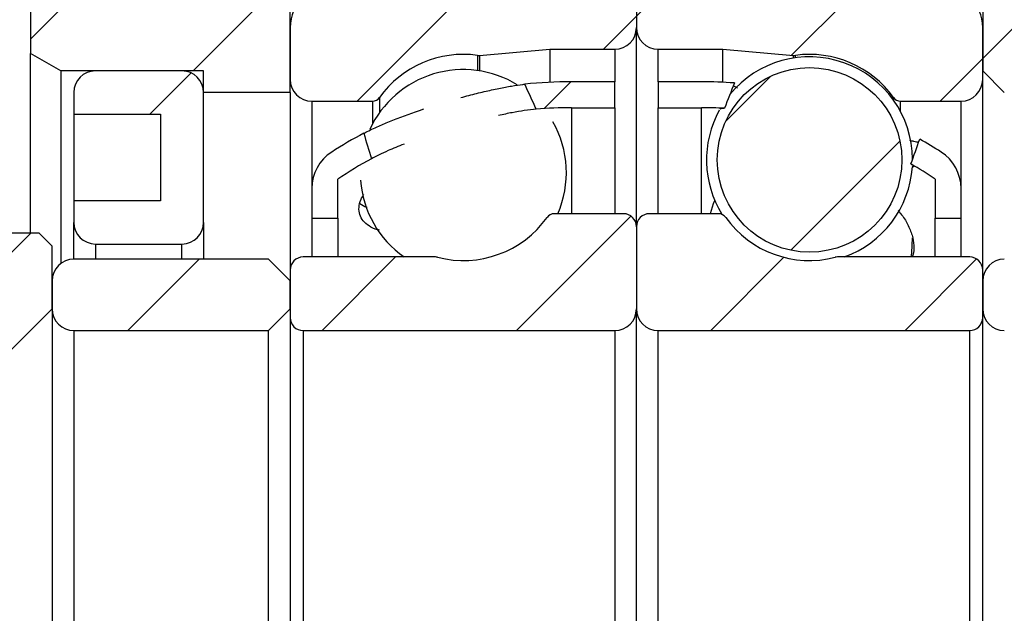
# Model space of a CAD drawing. Header units: millimetres. Extents: x 7 to 292, y 43 to 196.
# Tile 4 of 12: x 112 to 135, y 90 to 104. Entities that reach past the tile are written whole.
import ezdxf

# ---------------------------------------------------------------- set-up
doc = ezdxf.new("R2010")
doc.units = ezdxf.units.MM
doc.layers.add('FORMAT', color=7, linetype='Continuous')
doc.styles.add('SLDTEXTSTYLE0', font='TXT', dxfattribs={"width": 0.75})
doc.dimstyles.new('SLDDIMSTYLE1', dxfattribs={"dimtxt": 3.5, "dimasz": 2.5, "dimexe": 0, "dimexo": 0.0625, "dimgap": 0.875, "dimtad": 1, "dimrnd": 1e-09, "dimzin": 12, "dimdsep": 46, "dimtxsty": 'SLDTEXTSTYLE0', "dimsah": 1, "dimcen": 0.09, "dimadec": 0, "dimazin": 3, "dimtfac": 1, "dimtofl": 0, "dimtmove": 0, "dimatfit": 3, "dimfxl": 1, "dimfrac": 2, "dimtolj": 1, "dimtzin": 12, "dimarcsym": 0})
doc.dimstyles.new('SLDDIMSTYLE5', dxfattribs={"dimtxt": 3.5, "dimasz": 2.5, "dimexe": 0, "dimexo": 0.0625, "dimgap": 0.875, "dimtad": 1, "dimdec": 1, "dimrnd": 1e-09, "dimzin": 12, "dimdsep": 46, "dimtxsty": 'SLDTEXTSTYLE0', "dimsah": 1, "dimcen": 0.09, "dimadec": 0, "dimazin": 3, "dimtfac": 1, "dimtdec": 1, "dimtmove": 0, "dimatfit": 0, "dimfxl": 1, "dimfrac": 2, "dimtolj": 1, "dimtzin": 12, "dimarcsym": 0})
pattern_1 = [(45, (0, 0), (-2.245064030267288, 2.245064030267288), [])]

# ---------------------------------------------------------------- blocks, each defined once
blk = doc.blocks.new('_D_10')
at = {"layer": 'FORMAT', "color": 7}
for p, q in [((135.3463074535, 96.9311564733), (148.5315134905, 96.9311564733)), ((147.5315134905, 96.9311564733), (147.5315134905, 84.9311564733)), ((135.3463074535, 84.9311564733), (148.5315134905, 84.9311564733))]:
    blk.add_line(p, q, dxfattribs=at)
for points in [[(147.5315134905, 96.9311564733), (147.2815134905, 94.4311564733), (147.7815134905, 94.4311564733)], [(147.5315134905, 84.9311564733), (147.7815134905, 87.4311564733), (147.2815134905, 87.4311564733)]]:
    blk.add_solid(points, dxfattribs=at)
at = {"layer": 'FORMAT', "color": 7, "char_height": 3.5, "attachment_point": 1, "rotation": 90.0000000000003, "style": 'SLDTEXTSTYLE0'}
for s, insert in [('12', (142.9663042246, 89.935109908)), ('%%c', (143.0197764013, 84.6566725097))]:
    blk.add_mtext(s, dxfattribs=dict(at, insert=insert))
blk = doc.blocks.new('_D_12')
at = {"layer": 'FORMAT', "color": 7}
for p, q in [((105.0463074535, 103.0311564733), (105.0463074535, 135.1642055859)), ((112.6463074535, 109.9311564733), (112.6463074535, 135.1642055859)), ((105.0463074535, 134.1642055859), (99.5463074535, 134.1642055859)), ((112.6463074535, 134.1642055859), (105.0463074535, 134.1642055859)), ((112.6463074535, 134.1642055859), (118.1463074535, 134.1642055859))]:
    blk.add_line(p, q, dxfattribs=at)
for points in [[(105.0463074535, 134.1642055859), (102.5463074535, 134.4142055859), (102.5463074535, 133.9142055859)], [(112.6463074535, 134.1642055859), (115.1463074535, 133.9142055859), (115.1463074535, 134.4142055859)]]:
    blk.add_solid(points, dxfattribs=at)
at = {"layer": 'FORMAT', "color": 7, "char_height": 3.5, "attachment_point": 1, "style": 'SLDTEXTSTYLE0'}
for s, insert in [('(', (103.1396464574, 138.6759425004)), (')', (111.3257576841, 138.6759425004)), ('7.6', (104.8604798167, 138.6759425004))]:
    blk.add_mtext(s, dxfattribs=dict(at, insert=insert))
blk = doc.blocks.new('_D_19')
at = {"layer": 'FORMAT', "color": 7}
for p, q in [((116.1463074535, 117.9311564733), (88.0463074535, 117.9311564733)), ((89.0463074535, 117.9311564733), (89.0463074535, 63.9311564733)), ((116.1463074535, 63.9311564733), (88.0463074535, 63.9311564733))]:
    blk.add_line(p, q, dxfattribs=at)
for points in [[(89.0463074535, 117.9311564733), (88.7963074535, 115.4311564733), (89.2963074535, 115.4311564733)], [(89.0463074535, 63.9311564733), (89.2963074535, 66.4311564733), (88.7963074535, 66.4311564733)]]:
    blk.add_solid(points, dxfattribs=at)
at = {"layer": 'FORMAT', "color": 7, "char_height": 3.5, "attachment_point": 1, "rotation": 90, "style": 'SLDTEXTSTYLE0'}
for s, insert in [('54', (84.4810981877, 92.753050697)), ('%%c', (84.5345703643, 87.4746132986))]:
    blk.add_mtext(s, dxfattribs=dict(at, insert=insert))

msp = doc.modelspace()

# ---------------------------------------------------------------- hatches: boundary and pattern name
at = {"layer": 'FORMAT', "linetype": 'Continuous', "lineweight": 18}
h = msp.add_hatch(dxfattribs=at)
h.set_pattern_fill('ANSI31', color=256, style=0)
h.set_pattern_definition(pattern_1)
h.paths.add_polyline_path([(122.6463074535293, 108.9311564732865), (122.6463074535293, 110.6811564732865), (117.1463074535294, 110.6811564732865), (116.6463074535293, 110.1811564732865), (116.6463074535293, 105.4311564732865), (117.1463074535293, 104.9311564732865), (134.6463074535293, 104.9311564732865), (134.6463074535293, 102.9311564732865), (135.1463074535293, 102.4311564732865), (135.6463074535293, 102.4311564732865), (135.6463074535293, 102.9311564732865), (139.1463074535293, 102.9311564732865), (139.6463074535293, 103.4311564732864), (139.6463074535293, 108.4311564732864), (139.1463074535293, 108.9311564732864)], flags=0)
h = msp.add_hatch(dxfattribs=at)
h.set_pattern_fill('ANSI31', color=256, style=0)
h.set_pattern_definition(pattern_1)
h.paths.add_polyline_path([(118.6463074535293, 104.9311564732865), (116.6463074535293, 104.9311564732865), (116.6463074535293, 108.9311564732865), (112.6463074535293, 108.9311564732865), (112.6463074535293, 103.3353016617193), (113.3463074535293, 102.9311564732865), (116.6463074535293, 102.9311564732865), (116.6463074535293, 102.4311564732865), (118.6463074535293, 102.4311564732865)], flags=0)
h = msp.add_hatch(dxfattribs=at)
h.set_pattern_fill('ANSI31', color=256, style=0)
h.set_pattern_definition(pattern_1)
edge = h.paths.add_edge_path(flags=0)
edge.add_line((126.6463074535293, 103.9311564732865), (126.6463074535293, 104.4311564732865))
edge.add_arc((126.1463074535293, 104.4311564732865), 0.4999999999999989, 0, 89.99999999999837)
edge.add_line((126.1463074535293, 104.9311564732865), (119.6463074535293, 104.9311564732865))
edge.add_arc((119.6463074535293, 103.9311564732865), 0.9999999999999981, 90, 180)
edge.add_line((118.6463074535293, 103.9311564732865), (118.6463074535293, 102.7311564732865))
edge.add_arc((119.1463074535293, 102.7311564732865), 0.5000000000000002, 180, 269.9999999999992)
edge.add_line((119.1463074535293, 102.2311564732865), (120.5456286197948, 102.2311564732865))
edge.add_arc((120.5456286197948, 102.4311564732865), 0.1999999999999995, 270.0000000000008, 324.4710803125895)
edge.add_arc((122.6463074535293, 100.9311564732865), 2.38125, 82.10725288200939, 144.4710803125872, ccw=False)
edge.add_arc((123.000762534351, 103.4879539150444), 0.2000000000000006, 262.107252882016, 275.0000000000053)
edge.add_line((123.0181936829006, 103.288714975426), (124.6463074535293, 103.4311564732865))
edge.add_line((124.6463074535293, 103.4311564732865), (126.1463074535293, 103.4311564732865))
edge.add_arc((126.1463074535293, 103.9311564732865), 0.5000000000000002, 270.0000000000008, 360.0000000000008)
h = msp.add_hatch(dxfattribs=at)
h.set_pattern_fill('ANSI31', color=256, style=0)
h.set_pattern_definition(pattern_1)
edge = h.paths.add_edge_path(flags=0)
edge.add_line((133.6463074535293, 104.9311564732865), (127.1463074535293, 104.9311564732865))
edge.add_arc((127.1463074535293, 104.4311564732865), 0.4999999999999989, 90, 180)
edge.add_line((126.6463074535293, 104.4311564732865), (126.6463074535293, 103.9311564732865))
edge.add_arc((127.1463074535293, 103.9311564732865), 0.5000000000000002, 180, 270.0000000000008)
edge.add_line((127.1463074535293, 103.4311564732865), (128.6463074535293, 103.4311564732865))
edge.add_line((128.6463074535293, 103.4311564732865), (130.2744212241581, 103.288714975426))
edge.add_arc((130.2918523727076, 103.4879539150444), 0.2000000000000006, 265.0000000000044, 277.8927471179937)
edge.add_arc((130.6463074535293, 100.9311564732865), 2.38125, 35.528919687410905, 97.89274711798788, ccw=False)
edge.add_arc((132.7469862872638, 102.4311564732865), 0.1999999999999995, 215.5289196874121, 270.0000000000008)
edge.add_line((132.7469862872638, 102.2311564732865), (134.1463074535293, 102.2311564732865))
edge.add_arc((134.1463074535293, 102.7311564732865), 0.5000000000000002, 270.0000000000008, 360.0000000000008)
edge.add_line((134.6463074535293, 102.7311564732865), (134.6463074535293, 103.9311564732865))
edge.add_arc((133.6463074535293, 103.9311564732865), 0.9999999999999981, 0, 90.00000000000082)
h = msp.add_hatch(dxfattribs=at)
h.set_pattern_fill('ANSI31', color=256, style=0)
h.set_pattern_definition(pattern_1)
edge = h.paths.add_edge_path(flags=0)
edge.add_line((115.6463074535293, 101.9311564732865), (115.6463074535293, 99.93115647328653))
edge.add_line((115.6463074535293, 99.93115647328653), (113.6463074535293, 99.93115647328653))
edge.add_line((113.6463074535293, 99.93115647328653), (113.6463074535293, 99.43115647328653))
edge.add_arc((114.1463074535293, 99.43115647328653), 0.5, 180, 270.0000000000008)
edge.add_line((114.1463074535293, 98.93115647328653), (116.1463074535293, 98.93115647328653))
edge.add_arc((116.1463074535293, 99.43115647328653), 0.5, 270.0000000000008, 359.9999999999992)
edge.add_line((116.6463074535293, 99.43115647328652), (116.6463074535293, 102.4311564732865))
edge.add_arc((116.1463074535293, 102.4311564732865), 0.5, 0, 90)
edge.add_line((116.1463074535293, 102.9311564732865), (114.1463074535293, 102.9311564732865))
edge.add_arc((114.1463074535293, 102.4311564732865), 0.5, 90, 180)
edge.add_line((113.6463074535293, 102.4311564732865), (113.6463074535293, 101.9311564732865))
edge.add_line((113.6463074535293, 101.9311564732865), (115.6463074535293, 101.9311564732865))
h = msp.add_hatch(dxfattribs=at)
h.set_pattern_fill('ANSI31', color=256, style=0)
h.set_pattern_definition(pattern_1)
edge = h.paths.add_edge_path(flags=0)
edge.add_arc((130.6463074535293, 100.8747336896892), 2.131919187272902, 0, 360)
h = msp.add_hatch(dxfattribs=at)
h.set_pattern_fill('ANSI31', color=256, style=0)
h.set_pattern_definition(pattern_1)
edge = h.paths.add_edge_path(flags=0)
edge.add_arc((125.1463074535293, 92.41979283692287), 9.661363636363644, 89.99999999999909, 94.8428982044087, ccw=False)
edge.add_line((125.1463074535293, 102.0811564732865), (126.1463074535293, 102.0811564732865))
edge.add_line((126.1463074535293, 102.0811564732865), (126.1463074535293, 102.6811564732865))
edge.add_line((126.1463074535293, 102.6811564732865), (125.1463074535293, 102.6811564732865))
edge.add_arc((125.1463074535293, 92.41979283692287), 10.26136363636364, 89.99999999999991, 96.03357424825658)
edge.add_ellipse((126.3851542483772, 90.93115647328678), major_axis=(-7.607513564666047, 20.21238045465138), ratio=0.107655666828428, start_angle=349.8466083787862, end_angle=350.5847348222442, ccw=False)
h = msp.add_hatch(dxfattribs=at)
h.set_pattern_fill('ANSI31', color=256, style=0)
h.set_pattern_definition(pattern_1)
edge = h.paths.add_edge_path(flags=0)
edge.add_line((127.1463074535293, 102.6811564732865), (127.1463074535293, 102.0811564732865))
edge.add_line((127.1463074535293, 102.0811564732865), (128.1463074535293, 102.0811564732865))
edge.add_arc((128.1463074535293, 92.41979283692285), 9.661363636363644, 86.82568665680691, 89.99999999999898, ccw=False)
edge.add_ellipse((126.907460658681, 90.93115647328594), major_axis=(14.84513046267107, 39.6367680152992), ratio=0.054931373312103, start_angle=10.831812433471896, end_angle=11.481228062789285, ccw=False)
edge.add_arc((128.1463074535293, 92.41979283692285), 10.26136363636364, 85.72532457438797, 89.99999999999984)
edge.add_line((128.1463074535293, 102.6811564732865), (127.1463074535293, 102.6811564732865))
h = msp.add_hatch(dxfattribs=at)
h.set_pattern_fill('ANSI31', color=256, style=0)
h.set_pattern_definition(pattern_1)
h.paths.add_polyline_path([(112.1463074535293, 102.0311564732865), (111.8463074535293, 102.3311564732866), (109.5756336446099, 102.3311564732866), (109.3463074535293, 102.0623494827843), (109.3463074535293, 96.43115647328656), (112.1463074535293, 96.43115647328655), (113.1463074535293, 97.43115647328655), (113.1463074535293, 98.88115647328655), (112.8463074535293, 99.18115647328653), (112.1463074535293, 99.18115647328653)], flags=0)
h = msp.add_hatch(dxfattribs=at)
h.set_pattern_fill('ANSI31', color=256, style=0)
h.set_pattern_definition(pattern_1)
edge = h.paths.add_edge_path(flags=0)
edge.add_ellipse((126.3851542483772, 90.93115647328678), major_axis=(-7.607513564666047, 20.21238045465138), ratio=0.107655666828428, start_angle=9.1416912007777, end_angle=9.829981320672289, ccw=False)
edge.add_arc((125.1463074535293, 92.41979283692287), 10.26136363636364, 117.8887737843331, 122.6752865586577)
edge.add_arc((120.1463074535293, 100.2154875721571), 0.9999999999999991, 122.6752865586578, 180)
edge.add_line((119.1463074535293, 100.2154875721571), (119.1463074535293, 99.53115647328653))
edge.add_line((119.1463074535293, 99.53115647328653), (119.7463074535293, 99.53115647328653))
edge.add_line((119.7463074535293, 99.53115647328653), (119.7463074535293, 100.4311564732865))
edge.add_arc((125.1463074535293, 92.41979283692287), 9.661363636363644, 118.59647074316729, 123.9816465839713, ccw=False)
h = msp.add_hatch(dxfattribs=at)
h.set_pattern_fill('ANSI31', color=256, style=0)
h.set_pattern_definition(pattern_1)
edge = h.paths.add_edge_path(flags=0)
edge.add_arc((133.1463074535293, 100.2154875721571), 0.9999999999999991, 0, 57.32471344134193)
edge.add_arc((128.1463074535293, 92.41979283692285), 10.26136363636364, 57.32471344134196, 60.54167285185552)
edge.add_ellipse((126.907460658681, 90.93115647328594), major_axis=(14.84513046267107, 39.6367680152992), ratio=0.054931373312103, start_angle=348.842957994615, end_angle=349.44238111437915, ccw=False)
edge.add_arc((128.1463074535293, 92.41979283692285), 9.661363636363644, 56.0183534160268, 59.924685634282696, ccw=False)
edge.add_line((133.5463074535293, 100.4311564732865), (133.5463074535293, 99.53115647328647))
edge.add_line((133.5463074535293, 99.53115647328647), (134.1463074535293, 99.53115647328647))
edge.add_line((134.1463074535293, 99.53115647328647), (134.1463074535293, 100.2154875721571))
h = msp.add_hatch(dxfattribs=at)
h.set_pattern_fill('ANSI31', color=256, style=0)
h.set_pattern_definition(pattern_1)
edge = h.paths.add_edge_path(flags=0)
edge.add_line((118.6463074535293, 98.33115647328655), (118.6463074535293, 97.23115647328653))
edge.add_arc((118.9463074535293, 97.23115647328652), 0.3000000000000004, 179.9999999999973, 269.9999999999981)
edge.add_line((118.9463074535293, 96.93115647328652), (126.1463074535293, 96.9311564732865))
edge.add_arc((126.1463074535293, 97.43115647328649), 0.5000000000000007, 270.0000000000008, 360.0000000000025)
edge.add_line((126.6463074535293, 97.4311564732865), (126.6463074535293, 99.3311564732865))
edge.add_arc((126.3463074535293, 99.3311564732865), 0.3000000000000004, 0, 89.99999999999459)
edge.add_line((126.3463074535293, 99.63115647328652), (124.7469862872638, 99.63115647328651))
edge.add_arc((124.7469862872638, 99.4311564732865), 0.2000000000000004, 89.99999999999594, 144.4710803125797)
edge.add_arc((122.6463074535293, 100.9311564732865), 2.38125, 255.5861465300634, 324.4710803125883, ccw=False)
edge.add_arc((122.003772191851, 98.4311564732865), 0.1999999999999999, 75.58614653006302, 90)
edge.add_line((122.003772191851, 98.63115647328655), (118.9463074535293, 98.63115647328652))
edge.add_arc((118.9463074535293, 98.33115647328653), 0.2999999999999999, 90, 179.9999999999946)
h = msp.add_hatch(dxfattribs=at)
h.set_pattern_fill('ANSI31', color=256, style=0)
h.set_pattern_definition(pattern_1)
edge = h.paths.add_edge_path(flags=0)
edge.add_line((127.1463074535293, 96.93115647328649), (134.3463074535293, 96.93115647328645))
edge.add_arc((134.3463074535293, 97.23115647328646), 0.3000000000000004, 270.0000000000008, 360.0000000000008)
edge.add_line((134.6463074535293, 97.23115647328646), (134.6463074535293, 98.3311564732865))
edge.add_arc((134.3463074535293, 98.33115647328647), 0.2999999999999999, 5.4281e-12, 90)
edge.add_line((134.3463074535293, 98.63115647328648), (131.2888427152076, 98.63115647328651))
edge.add_arc((131.2888427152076, 98.43115647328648), 0.1999999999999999, 90, 104.4138534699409)
edge.add_arc((130.6463074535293, 100.9311564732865), 2.38125, 215.5289196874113, 284.41385346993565, ccw=False)
edge.add_arc((128.5456286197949, 99.43115647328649), 0.2000000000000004, 35.52891968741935, 90)
edge.add_line((128.5456286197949, 99.6311564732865), (126.9463074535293, 99.63115647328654))
edge.add_arc((126.9463074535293, 99.3311564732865), 0.3000000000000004, 90, 180)
edge.add_line((126.6463074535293, 99.3311564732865), (126.6463074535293, 97.43115647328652))
edge.add_arc((127.1463074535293, 97.43115647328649), 0.5000000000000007, 179.9999999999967, 270.0000000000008)
h = msp.add_hatch(dxfattribs=at)
h.set_pattern_fill('ANSI31', color=256, style=0)
h.set_pattern_definition(pattern_1)
edge = h.paths.add_edge_path(flags=0)
edge.add_line((118.1463074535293, 96.93115647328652), (118.6463074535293, 97.43115647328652))
edge.add_line((118.6463074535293, 97.43115647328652), (118.6463074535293, 98.08115647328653))
edge.add_line((118.6463074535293, 98.08115647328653), (118.1463074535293, 98.58115647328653))
edge.add_line((118.1463074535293, 98.58115647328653), (113.6463074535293, 98.58115647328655))
edge.add_arc((113.6463074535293, 98.08115647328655), 0.5, 90, 180)
edge.add_line((113.1463074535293, 98.08115647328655), (113.1463074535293, 97.43115647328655))
edge.add_arc((113.6463074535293, 97.43115647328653), 0.5, 179.9999999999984, 270.0000000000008)
edge.add_line((113.6463074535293, 96.93115647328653), (118.1463074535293, 96.93115647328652))
h = msp.add_hatch(dxfattribs=at)
h.set_pattern_fill('ANSI31', color=256, style=0)
h.set_pattern_definition(pattern_1)
edge = h.paths.add_edge_path(flags=0)
edge.add_line((139.6463074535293, 96.93115647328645), (140.1463074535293, 97.43115647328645))
edge.add_line((140.1463074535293, 97.43115647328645), (140.1463074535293, 98.08115647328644))
edge.add_line((140.1463074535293, 98.08115647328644), (139.6463074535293, 98.58115647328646))
edge.add_line((139.6463074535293, 98.58115647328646), (135.1463074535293, 98.58115647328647))
edge.add_arc((135.1463074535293, 98.08115647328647), 0.5, 90, 180)
edge.add_line((134.6463074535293, 98.08115647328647), (134.6463074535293, 97.43115647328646))
edge.add_arc((135.1463074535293, 97.43115647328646), 0.5, 180, 270.0000000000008)
edge.add_line((135.1463074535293, 96.93115647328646), (139.6463074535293, 96.93115647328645))

# ---------------------------------------------------------------- linework, layer by layer
at = {"color": 7, "linetype": 'Continuous', "lineweight": 25}
for p, q in [((112.6463072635, 108.9311561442), (112.6463072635, 103.3353019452)), ((118.6463075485, 102.4311558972), (118.6463075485, 104.9311568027)), ((134.6463066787, 104.9311568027), (134.6463066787, 102.9311558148)), ((126.64630723, 104.431156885), (126.64630723, 103.9311569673)), ((118.6463075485, 103.9311569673), (118.6463075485, 102.7311558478)), ((126.64630723, 99.3311564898), (126.64630723, 103.9311569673)), ((134.6463066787, 102.7311558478), (134.6463066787, 103.9311569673)), ((113.3463074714, 102.9311558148), (112.6463072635, 103.3353019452)), ((112.6463072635, 99.1811567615), (112.6463072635, 103.3353019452)), ((123.0181934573, 103.2887151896), (124.6463078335, 103.4311570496)), ((124.6463078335, 103.4311570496), (124.6463078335, 102.6689678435)), ((124.6463078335, 103.4311570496), (126.1463071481, 103.4311570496)), ((127.146307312, 103.4311570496), (128.6463075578, 103.4311570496)), ((128.6463075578, 102.6689678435), (128.6463075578, 103.4311570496)), ((128.6463075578, 103.4311570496), (130.2744214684, 103.2887151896)), ((113.3463074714, 102.9311558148), (113.3463074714, 98.4811562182)), ((116.6463074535, 102.9311558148), (113.3463074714, 102.9311558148)), ((116.1463074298, 102.9311558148), (114.1463075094, 102.9311558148)), ((116.6463074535, 102.4311558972), (116.6463074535, 102.9311558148)), ((135.1463076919, 102.4311558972), (134.6463066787, 102.9311558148)), ((126.1463071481, 102.6811565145), (125.1463079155, 102.6811565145)), ((126.1463071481, 102.0811566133), (126.1463071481, 102.6811565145)), ((128.1463074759, 102.6811565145), (127.146307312, 102.6811565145)), ((127.146307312, 102.6811565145), (127.146307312, 102.0811566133)), ((134.6463066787, 98.3311566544), (134.6463066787, 102.7311558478)), ((113.6463074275, 102.4311558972), (113.6463074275, 101.931156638)), ((116.6463074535, 99.431156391), (116.6463074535, 102.4311558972)), ((118.6463075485, 102.4311558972), (116.6463074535, 102.4311558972)), ((118.6463075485, 102.4311558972), (118.6463075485, 98.3311567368)), ((119.1463073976, 102.2311559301), (120.5456286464, 102.2311559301)), ((132.7469860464, 102.2311559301), (134.146307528, 102.2311559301)), ((113.6463074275, 101.931156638), (115.646307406, 101.931156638)), ((113.6463074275, 101.931156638), (113.6463074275, 99.9311568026)), ((115.646307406, 101.931156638), (115.646307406, 99.9311563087)), ((125.1463079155, 102.0811566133), (126.1463071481, 102.0811566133)), ((126.1463071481, 102.0811566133), (126.1463071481, 99.6311563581)), ((127.146307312, 102.0811566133), (128.1463074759, 102.0811566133)), ((127.146307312, 99.6311563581), (127.146307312, 102.0811566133)), ((119.7463075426, 99.5311563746), (119.7463075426, 100.4311562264)), ((133.5463066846, 100.4311562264), (133.5463066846, 99.5311563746)), ((119.1463073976, 100.2154875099), (119.1463073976, 99.5311563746)), ((134.146307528, 99.5311563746), (134.146307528, 100.2154875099)), ((115.646307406, 99.9311563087), (113.6463074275, 99.9311563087)), ((113.6463074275, 99.9311563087), (113.6463074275, 99.431156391)), ((113.6463074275, 98.581156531), (113.6463074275, 99.431156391)), ((116.6463074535, 99.431156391), (116.6463074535, 98.581156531)), ((119.1463073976, 99.5311563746), (119.7463075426, 99.5311563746)), ((119.1463073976, 99.5311563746), (119.1463073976, 98.6311565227)), ((119.7463075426, 99.5311563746), (119.7463075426, 98.6311565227)), ((126.3463077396, 99.6311563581), (124.7469865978, 99.6311563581)), ((128.5456287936, 99.6311563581), (126.9463076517, 99.6311563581)), ((133.5463066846, 99.5311563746), (134.146307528, 99.5311563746)), ((133.5463066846, 98.6311565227), (133.5463066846, 99.5311563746)), ((134.146307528, 98.6311565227), (134.146307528, 99.5311563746)), ((126.64630723, 99.3311564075), (126.64630723, 97.4311567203)), ((112.8463073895, 99.1811564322), (112.1463076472, 99.1811564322)), ((112.8463073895, 99.1811564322), (113.1463073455, 98.8811564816)), ((113.1463073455, 97.4311567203), (113.1463073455, 98.8811564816)), ((114.1463075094, 98.9311564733), (116.1463074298, 98.9311564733)), ((118.1463074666, 98.581156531), (113.6463074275, 98.581156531)), ((118.1463074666, 98.581156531), (118.6463075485, 98.0811566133)), ((122.003772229, 98.6311565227), (118.9463075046, 98.6311565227)), ((134.3463071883, 98.6311565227), (131.2888431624, 98.6311565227)), ((118.6463075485, 98.3311565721), (118.6463075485, 97.2311567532)), ((134.6463066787, 97.2311567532), (134.6463066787, 98.3311565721)), ((113.1463073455, 98.0811566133), (113.1463073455, 97.4311567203)), ((118.6463075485, 97.4311567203), (118.6463075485, 98.0811566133)), ((134.6463066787, 98.0811566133), (134.6463066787, 97.4311567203)), ((113.1463073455, 97.4311567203), (112.1463076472, 96.4311565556)), ((113.1463073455, 97.4311567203), (113.1463073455, 84.4311562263)), ((118.6463075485, 97.4311567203), (118.1463074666, 96.9311561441)), ((126.64630723, 84.4311562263), (126.64630723, 97.4311567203)), ((118.6463075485, 97.2311567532), (118.6463075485, 84.6311561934)), ((134.6463066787, 84.6311561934), (134.6463066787, 97.2311567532)), ((113.6463074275, 96.9311561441), (113.6463074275, 84.9311568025)), ((113.6463074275, 96.9311561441), (118.1463074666, 96.9311561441)), ((118.1463074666, 84.9311568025), (118.1463074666, 96.9311561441)), ((118.9463075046, 96.9311561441), (118.9463075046, 84.9311568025)), ((118.9463075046, 96.9311561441), (126.1463071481, 96.9311561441)), ((126.1463071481, 96.9311561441), (126.1463071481, 84.9311568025)), ((127.146307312, 84.9311568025), (127.146307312, 96.9311561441)), ((127.146307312, 96.9311561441), (134.3463071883, 96.9311561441)), ((134.3463071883, 84.9311568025), (134.3463071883, 96.9311561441))]:
    msp.add_line(p, q, dxfattribs=at)
at = {"color": 8, "linetype": 'Continuous', "lineweight": 25}
for p, q in [((122.9732985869, 103.2898478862), (122.9732985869, 102.9391732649)), ((123.0181934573, 103.2887151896), (123.0181934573, 102.9325127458)), ((126.1463071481, 103.4311570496), (126.1463071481, 102.6811561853)), ((127.146307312, 102.6811561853), (127.146307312, 103.4311570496)), ((130.2744214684, 103.2267652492), (130.2744214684, 103.2887151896)), ((130.3193158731, 103.2334257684), (130.3193158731, 103.2898478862)), ((119.1463073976, 102.2311559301), (119.1463073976, 100.2154871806)), ((120.5456286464, 102.2311559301), (120.5456286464, 101.7018642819)), ((120.708392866, 102.3149333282), (120.708392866, 101.9642583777)), ((132.5842225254, 102.2585108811), (132.5842225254, 102.3149333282)), ((132.7469860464, 101.9961167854), (132.7469860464, 102.2311559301)), ((134.146307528, 100.2154871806), (134.146307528, 102.2311559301)), ((125.1463079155, 102.0811566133), (125.1463079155, 99.6311563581)), ((128.1463074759, 99.6311563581), (128.1463074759, 102.0811566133)), ((114.1463075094, 98.9311564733), (114.1463075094, 98.581156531)), ((116.1463074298, 98.581156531), (116.1463074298, 98.9311564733))]:
    msp.add_line(p, q, dxfattribs=at)
at = {"color": 7, "linetype": 'Continuous', "lineweight": 25, "flags": 128}
for points in [[(128.4547214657, 99.9434431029), (128.4197996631, 99.8565558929), (128.3469190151, 99.6311561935)], [(132.9968803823, 98.6311563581), (133.0101945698, 98.7251249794), (133.0267087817, 99.0757068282)]]:
    msp.add_lwpolyline(points, dxfattribs=at)
at = {"color": 7, "linetype": 'Continuous', "lineweight": 25}
msp.add_circle((130.6463074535, 100.8747336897), 2.131919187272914, dxfattribs=at)
for centre, radius, start, end in [((119.6463074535, 103.9311564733), 1, 90, 180), ((133.6463074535, 103.9311564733), 1, 0, 90), ((126.1463074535, 103.9311564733), 0.5, 270, 0), ((127.1463074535, 103.9311564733), 0.5000000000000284, 180, 270), ((122.6463074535, 100.9311564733), 2.381250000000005, 82.107252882, 144.4710803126), ((123.0007625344, 103.487953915), 0.2000000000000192, 262.107252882, 275), ((130.2918523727, 103.487953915), 0.2000000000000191, 265, 277.892747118), ((130.6463074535, 100.9311564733), 2.381250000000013, 35.5289196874, 97.892747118), ((130.6463074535, 100.8747336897), 2.381250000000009, 0.3935465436, 140.5714770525), ((114.1463074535, 102.4311564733), 0.5, 90, 180), ((116.1463074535, 102.4311564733), 0.5, 0, 90), ((122.6463074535, 100.5804811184), 2.381250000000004, 58.3884245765, 155.1747376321), ((119.1463074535, 102.7311564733), 0.5, 180, 270), ((125.1463074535, 92.4197928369), 10.26136363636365, 90, 96.0335742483), ((128.1463074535, 92.4197928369), 10.26136363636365, 85.7253245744, 90), ((134.1463074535, 102.7311564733), 0.5, 270, 0), ((120.5456286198, 102.4311564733), 0.2000000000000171, 270, 324.4710803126), ((132.7469862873, 102.4311564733), 0.2000000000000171, 215.5289196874, 270), ((125.1463074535, 92.4197928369), 9.661363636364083, 90, 94.8428982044), ((128.1463074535, 92.4197928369), 9.661363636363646, 86.8256866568, 90), ((130.6463074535, 100.8747336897), 2.381249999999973, 151.2057091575, 211.8211566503), ((122.6463074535, 100.5804811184), 2.381250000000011, 336.5051575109, 29.6337359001), ((125.1463074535, 92.4197928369), 10.26136363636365, 117.8887737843, 122.6752865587), ((128.1463074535, 92.4197928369), 10.26136363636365, 57.3247134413, 60.5416728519), ((120.1463074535, 100.2154875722), 1, 122.6752865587, 180), ((133.1463074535, 100.2154875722), 1.000000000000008, 0, 57.3247134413), ((125.1463074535, 92.4197928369), 9.661363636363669, 118.5964707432, 123.981646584), ((130.6463074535, 100.8747336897), 2.381250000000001, 289.578261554, 356.157357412), ((128.1463074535, 92.4197928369), 9.661363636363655, 56.018353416, 59.9246856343), ((122.6463074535, 100.5804811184), 2.381249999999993, 184.2445839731, 234.9462919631), ((114.1463074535, 99.4311564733), 0.5, 180, 270), ((116.1463074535, 99.4311564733), 0.5, 270, 0), ((122.6463074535, 100.9311564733), 2.381250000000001, 255.5861465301, 324.4710803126), ((124.7469862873, 99.4311564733), 0.2000000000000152, 90, 144.4710803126), ((126.3463074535, 99.3311564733), 0.3000000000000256, 0, 90), ((126.9463074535, 99.3311564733), 0.3000000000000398, 90, 180), ((128.5456286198, 99.4311564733), 0.2000000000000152, 35.5289196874, 90), ((130.6463074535, 100.9311564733), 2.38124999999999, 215.5289196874, 284.4138534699), ((113.6463074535, 98.0811564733), 0.5, 90, 180), ((118.9463074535, 98.3311564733), 0.3000000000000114, 90, 180), ((122.0037721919, 98.4311564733), 0.2000000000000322, 75.5861465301, 90), ((131.2888427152, 98.4311564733), 0.2000000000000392, 90, 104.4138534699), ((134.3463074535, 98.3311564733), 0.3000000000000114, 0, 90), ((135.1463074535, 98.0811564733), 0.5, 90, 180), ((113.6463074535, 97.4311564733), 0.5, 180, 270), ((126.1463074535, 97.4311564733), 0.5, 270, 0), ((127.1463074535, 97.4311564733), 0.5000000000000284, 180, 270), ((135.1463074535, 97.4311564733), 0.5, 180, 270), ((118.9463074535, 97.2311564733), 0.3000000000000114, 180, 270), ((134.3463074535, 97.2311564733), 0.3000000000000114, 270, 0)]:
    msp.add_arc(centre, radius, start, end, dxfattribs=at)
for centre, major_axis, ratio, start_param, end_param in [((126.3851542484, 90.9311564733), (-7.607513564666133, 20.21238045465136), 0.1076556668, 5.253639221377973, 5.288216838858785), ((126.9074606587, 90.9311564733), (14.84513046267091, 39.63676801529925), 0.0549313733, 1.291221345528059, 1.306665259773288), ((126.3851542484, 90.9311564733), (-7.607513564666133, 20.21238045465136), 0.1076556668, 0.9811805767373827, 1.014846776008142), ((126.9074606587, 90.9311564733), (14.84513046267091, 39.63676801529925), 0.0549313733, 4.984024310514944, 4.999002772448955)]:
    msp.add_ellipse(centre, major_axis=major_axis, ratio=ratio, start_param=start_param, end_param=end_param, dxfattribs=at)
for points, knots in [([(122.5903732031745, 102.3131434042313), (122.6524137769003, 102.3304811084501), (122.8374340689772, 102.3821864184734), (123.1354550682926, 102.4550230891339), (123.4691469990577, 102.5288080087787), (123.7703112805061, 102.5847836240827), (123.9606903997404, 102.612556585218), (124.0519822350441, 102.622584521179), (124.0677232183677, 102.6243135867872)], [0, 0, 0, 0, 0.105567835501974, 0.3148293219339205, 0.5301483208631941, 0.7395756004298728, 0.9550963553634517, 1, 1, 1, 1]), ([(128.8851834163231, 102.5863366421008), (128.8979246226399, 102.5790442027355), (128.9182274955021, 102.5674238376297), (128.9630266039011, 102.5495992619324), (128.979711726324, 102.5429606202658)], [0, 0, 0, 0, 0.6275568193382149, 1, 1, 1, 1]), ([(120.3464865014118, 101.4893740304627), (120.3627354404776, 101.4978762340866), (120.4615889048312, 101.5496009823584), (120.6619801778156, 101.6440850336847), (120.9752847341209, 101.7764566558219), (121.3009800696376, 101.9014473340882), (121.558479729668, 101.9949232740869), (121.7056835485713, 102.042876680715), (121.7314008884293, 102.0512544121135)], [0, 0, 0, 0, 0.0524107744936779, 0.3188507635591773, 0.5290358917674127, 0.7453233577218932, 0.9555065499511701, 1, 1, 1, 1]), ([(124.3306574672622, 102.0466646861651), (124.2433890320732, 102.0373596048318), (124.0814849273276, 102.0200964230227), (123.7822507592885, 101.9697487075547), (123.5678060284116, 101.9245689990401), (123.4618825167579, 101.9022527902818)], [0, 0, 0, 0, 0.3717454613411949, 0.6896779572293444, 1, 1, 1, 1]), ([(128.595602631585, 102.0437144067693), (128.5942045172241, 102.0447483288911), (128.5628906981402, 102.06790526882), (128.6234444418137, 102.0671010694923), (128.681294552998, 102.0663327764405)], [0, 0, 0, 0, 0.0446484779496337, 1, 1, 1, 1]), ([(121.2764386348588, 101.2417560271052), (121.147689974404, 101.1898759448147), (120.844975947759, 101.0678954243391), (120.6398796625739, 100.9629189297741), (120.5220137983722, 100.9025904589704)], [0, 0, 0, 0, 0.4253144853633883, 1, 1, 1, 1]), ([(132.9526630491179, 101.3295077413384), (132.9876084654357, 101.3212951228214), (133.0811833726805, 101.2993038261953), (133.1348842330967, 101.2914977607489), (133.1685305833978, 101.2866068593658)], [0, 0, 0, 0, 0.373448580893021, 1, 1, 1, 1]), ([(132.9879825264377, 100.780421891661), (133.0113123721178, 100.7654672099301), (133.0585851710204, 100.7351648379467), (133.0650472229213, 100.7131506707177), (133.0289498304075, 100.7131342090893), (133.014311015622, 100.713127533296)], [0, 0, 0, 0, 0.3667844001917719, 0.7432078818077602, 1, 1, 1, 1]), ([(120.7071719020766, 99.25017214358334), (120.6926649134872, 99.25340432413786), (120.5953158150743, 99.27509386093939), (120.4637407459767, 99.34637314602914), (120.3210338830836, 99.46262387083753), (120.2434454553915, 99.60882838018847), (120.2283184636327, 99.7768158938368), (120.2621556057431, 99.93668164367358), (120.3240717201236, 100.042421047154), (120.3470879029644, 100.081727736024)], [0, 0, 0, 0, 0.0303708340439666, 0.203803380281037, 0.3772359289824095, 0.5506218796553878, 0.7240078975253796, 0.8974049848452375, 1, 1, 1, 1]), ([(120.258591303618, 99.86444673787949), (120.3037397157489, 99.83393704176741), (120.3511991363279, 99.80186564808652), (120.4213902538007, 99.7835142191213), (120.4248081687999, 99.78262060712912)], [0, 0, 0, 0, 0.9513055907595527, 0.9999999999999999, 0.9999999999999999, 0.9999999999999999, 0.9999999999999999]), ([(132.6917995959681, 99.70449928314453), (132.7115534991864, 99.68254679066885), (132.8047517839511, 99.57897563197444), (132.9186932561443, 99.3864692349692), (133.025852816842, 99.13573247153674), (133.0633371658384, 98.89535710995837), (133.0592363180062, 98.72522098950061), (133.0243463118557, 98.64475880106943), (133.0184479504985, 98.63115619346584)], [0, 0, 0, 0, 0.0601381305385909, 0.2837297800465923, 0.5073209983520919, 0.730912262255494, 0.9545091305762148, 1, 1, 1, 1])]:
    msp.add_open_spline(points, degree=3, knots=knots, dxfattribs=at)

# ---------------------------------------------------------------- dimensions: what is measured, and where the dimension line sits
at = {"layer": 'FORMAT', "color": 7}
dim = msp.add_linear_dim(base=(105.0463074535, 134.1642055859), p1=(112.6463074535, 108.9311564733), p2=(105.0463074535, 102.0311564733), text='(<>)', dimstyle='SLDDIMSTYLE5', dxfattribs=at)
dim.commit()
dim.dimension.update_dxf_attribs({"geometry": '_D_12', "text_midpoint": (108.0931188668, 134.1642055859), "dimtype": 160})
for base, p1, p2, picture, middle in [((89.0463074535, 63.9311564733), (117.1463074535, 117.9311564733), (117.1463074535, 63.9311564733), '_D_19', (89.0463074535, 92.6999434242)), ((147.5315134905, 84.9311564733), (134.3463074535, 96.9311564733), (134.3463074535, 84.9311564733), '_D_10', (147.5315134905, 89.8820026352))]:
    dim = msp.add_linear_dim(base=base, p1=p1, p2=p2, angle=90, text='%%c<>', dimstyle='SLDDIMSTYLE1', dxfattribs=at)
    dim.commit()
    dim.dimension.update_dxf_attribs({"geometry": picture, "text_midpoint": middle, "dimtype": 160})

doc.saveas('drawing.dxf')
